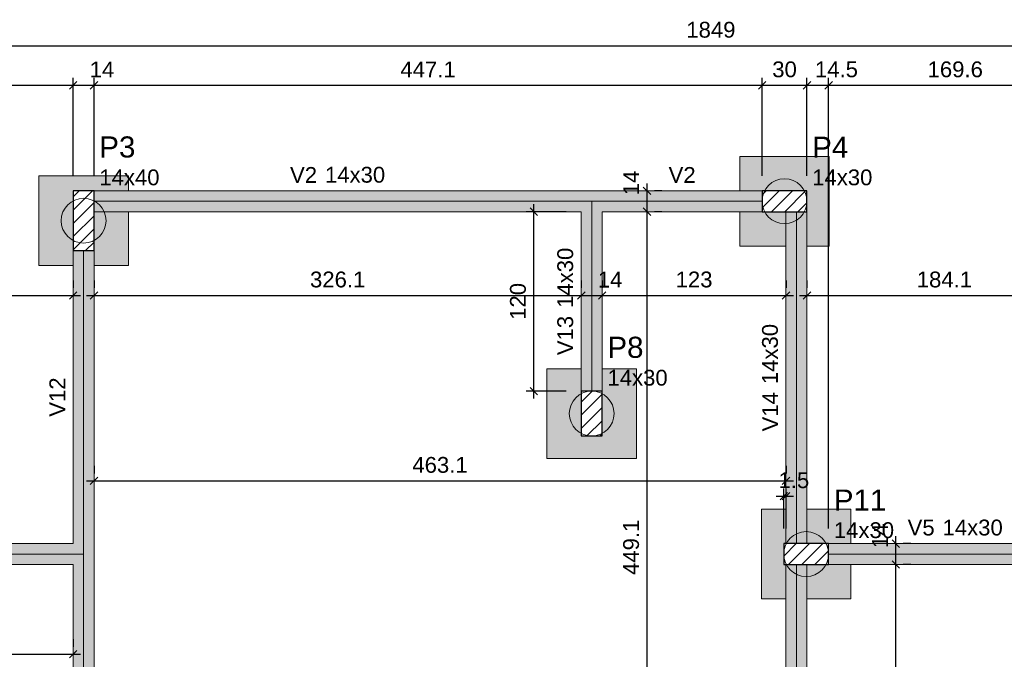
# Model space of a CAD drawing. Header units: millimetres. Extents: x 1852 to 2571, y -668 to -390.
# Tile 17 of 84: x 2218 to 2231, y -633 to -625. Entities that reach past the tile are written whole.
import ezdxf

# ---------------------------------------------------------------- set-up
doc = ezdxf.new("R2010")
doc.units = ezdxf.units.MM
for name, color, linetype, lineweight in [('FO-Cotas', 5, 'Continuous', 5), ('FO-Eixos', 5, 'Continuous', 5), ('FO-Estacas dos blocos', 1, 'Continuous', 20), ('FO-Hachura dos blocos', 43, 'Continuous', 5), ('FO-Hachura pilar que passa', 19, 'Continuous', 5), ('FO-Hachura viga', 43, 'Continuous', 5), ('FO-Pilares', 4, 'Continuous', 30), ('FO-Seção das fundações', 9, 'Continuous', 5), ('FO-Textos das vigas', 7, 'Continuous', 5), ('FO-Textos dos pilares', 7, 'Continuous', 5), ('FO-Vigas', 1, 'Continuous', 20)]:
    doc.layers.add(name, color=color, linetype=linetype, lineweight=lineweight)
doc.styles.add('ARIAL', font='arial.ttf')
doc.styles.get("Standard").update_dxf_attribs({"font": 'arial.ttf'})
doc.dimstyles.new('UM_50.000000', dxfattribs={"dimtxt": 0.18, "dimasz": 0.1, "dimexe": 0.1, "dimexo": 0.2, "dimgap": 0, "dimtad": 1, "dimtih": 1, "dimtoh": 1, "dimdec": 1, "dimlfac": 50, "dimzin": 0, "dimdsep": 46, "dimtxsty": 'Standard', "dimcen": 0.09, "dimdle": 0.1, "dimadec": 1, "dimazin": 2, "dimtfac": 1, "dimtdec": 4, "dimtofl": 0, "dimtmove": 0, "dimatfit": 3, "dimfxl": 1, "dimtolj": 1, "dimarcsym": 0})
pattern_1 = [(45, (2208.57693, -637.79245), (-0.08838835, 0.08838835), [])]

# ---------------------------------------------------------------- blocks, each defined once
blk = doc.blocks.new('_Oblique')
at = {"color": 0, "linetype": 'ByBlock', "lineweight": -2}
blk.add_line((-0.5, -0.5), (0.5, 0.5), dxfattribs=at)
blk = doc.blocks.new('*D36')
at = {"layer": 'FO-Cotas', "color": 0, "lineweight": -2, "transparency": 16777216}
for p, q in [((2213.148, -631.541), (2213.148, -625.508)), ((2218.56, -626.82), (2218.56, -625.508)), ((2213.048, -625.608), (2218.66, -625.608))]:
    blk.add_line(p, q, dxfattribs=at)
at = {"layer": 'FO-Cotas', "color": 0, "lineweight": -2, "transparency": 16777216, "xscale": 0.1, "yscale": 0.1, "zscale": 0.1, "rotation": 180}
blk.add_blockref('_Oblique', (2213.148, -625.608), dxfattribs=at)
at = {"layer": 'FO-Cotas', "color": 0, "lineweight": -2, "transparency": 16777216, "xscale": 0.1, "yscale": 0.1, "zscale": 0.1}
blk.add_blockref('_Oblique', (2218.56, -625.608), dxfattribs=at)
at = {"layer": 'FO-Cotas', "color": 7, "transparency": 16777216, "insert": (2215.854, -625.396), "char_height": 0.2118, "attachment_point": 5, "rotation": 0.0057, "style": 'ARIAL'}
blk.add_mtext('\\A1;270.6', dxfattribs=at)
blk = doc.blocks.new('*D37')
at = {"layer": 'FO-Cotas', "color": 0, "lineweight": -2, "transparency": 16777216}
for p, q in [((2218.56, -626.82), (2218.56, -625.508)), ((2218.84, -626.82), (2218.84, -625.508)), ((2218.46, -625.608), (2218.94, -625.608))]:
    blk.add_line(p, q, dxfattribs=at)
at = {"layer": 'FO-Cotas', "color": 0, "lineweight": -2, "transparency": 16777216, "xscale": 0.1, "yscale": 0.1, "zscale": 0.1, "rotation": 180}
blk.add_blockref('_Oblique', (2218.56, -625.608), dxfattribs=at)
at = {"layer": 'FO-Cotas', "color": 0, "lineweight": -2, "transparency": 16777216, "xscale": 0.1, "yscale": 0.1, "zscale": 0.1}
blk.add_blockref('_Oblique', (2218.84, -625.608), dxfattribs=at)
at = {"layer": 'FO-Cotas', "color": 7, "transparency": 16777216, "insert": (2218.946, -625.396), "char_height": 0.2118, "attachment_point": 5, "rotation": 0.0057, "style": 'ARIAL'}
blk.add_mtext('\\A1;14', dxfattribs=at)
blk = doc.blocks.new('*D38')
at = {"layer": 'FO-Cotas', "color": 0, "lineweight": -2, "transparency": 16777216}
for p, q in [((2218.84, -626.82), (2218.84, -625.508)), ((2227.783, -626.82), (2227.783, -625.508)), ((2218.74, -625.608), (2227.883, -625.608))]:
    blk.add_line(p, q, dxfattribs=at)
at = {"layer": 'FO-Cotas', "color": 0, "lineweight": -2, "transparency": 16777216, "xscale": 0.1, "yscale": 0.1, "zscale": 0.1, "rotation": 180}
blk.add_blockref('_Oblique', (2218.84, -625.608), dxfattribs=at)
at = {"layer": 'FO-Cotas', "color": 0, "lineweight": -2, "transparency": 16777216, "xscale": 0.1, "yscale": 0.1, "zscale": 0.1}
blk.add_blockref('_Oblique', (2227.783, -625.608), dxfattribs=at)
at = {"layer": 'FO-Cotas', "color": 7, "transparency": 16777216, "insert": (2223.311, -625.396), "char_height": 0.2118, "attachment_point": 5, "rotation": 0.0057, "style": 'ARIAL'}
blk.add_mtext('\\A1;447.1', dxfattribs=at)
blk = doc.blocks.new('*D39')
at = {"layer": 'FO-Cotas', "color": 0, "lineweight": -2, "transparency": 16777216}
for p, q in [((2227.783, -626.82), (2227.783, -625.508)), ((2228.383, -626.82), (2228.383, -625.508)), ((2227.683, -625.608), (2228.483, -625.608))]:
    blk.add_line(p, q, dxfattribs=at)
at = {"layer": 'FO-Cotas', "color": 0, "lineweight": -2, "transparency": 16777216, "xscale": 0.1, "yscale": 0.1, "zscale": 0.1, "rotation": 180}
blk.add_blockref('_Oblique', (2227.783, -625.608), dxfattribs=at)
at = {"layer": 'FO-Cotas', "color": 0, "lineweight": -2, "transparency": 16777216, "xscale": 0.1, "yscale": 0.1, "zscale": 0.1}
blk.add_blockref('_Oblique', (2228.383, -625.608), dxfattribs=at)
at = {"layer": 'FO-Cotas', "color": 7, "transparency": 16777216, "insert": (2228.083, -625.396), "char_height": 0.2118, "attachment_point": 5, "rotation": 0.0057, "style": 'ARIAL'}
blk.add_mtext('\\A1;30', dxfattribs=at)
blk = doc.blocks.new('*D40')
at = {"layer": 'FO-Cotas', "color": 0, "lineweight": -2, "transparency": 16777216}
for p, q in [((2228.383, -626.82), (2228.383, -625.508)), ((2228.673, -631.541), (2228.673, -625.508)), ((2228.283, -625.608), (2228.773, -625.608))]:
    blk.add_line(p, q, dxfattribs=at)
at = {"layer": 'FO-Cotas', "color": 0, "lineweight": -2, "transparency": 16777216, "xscale": 0.1, "yscale": 0.1, "zscale": 0.1, "rotation": 180}
blk.add_blockref('_Oblique', (2228.383, -625.608), dxfattribs=at)
at = {"layer": 'FO-Cotas', "color": 0, "lineweight": -2, "transparency": 16777216, "xscale": 0.1, "yscale": 0.1, "zscale": 0.1}
blk.add_blockref('_Oblique', (2228.673, -625.608), dxfattribs=at)
at = {"layer": 'FO-Cotas', "color": 7, "transparency": 16777216, "insert": (2228.778, -625.396), "char_height": 0.2118, "attachment_point": 5, "rotation": 0.0057, "style": 'ARIAL'}
blk.add_mtext('\\A1;14.5', dxfattribs=at)
blk = doc.blocks.new('*D41')
at = {"layer": 'FO-Cotas', "color": 0, "lineweight": -2, "transparency": 16777216}
for p, q in [((2228.673, -631.541), (2228.673, -625.508)), ((2232.064, -626.82), (2232.064, -625.508)), ((2228.573, -625.608), (2232.164, -625.608))]:
    blk.add_line(p, q, dxfattribs=at)
at = {"layer": 'FO-Cotas', "color": 0, "lineweight": -2, "transparency": 16777216, "xscale": 0.1, "yscale": 0.1, "zscale": 0.1, "rotation": 180}
blk.add_blockref('_Oblique', (2228.673, -625.608), dxfattribs=at)
at = {"layer": 'FO-Cotas', "color": 0, "lineweight": -2, "transparency": 16777216, "xscale": 0.1, "yscale": 0.1, "zscale": 0.1}
blk.add_blockref('_Oblique', (2232.064, -625.608), dxfattribs=at)
at = {"layer": 'FO-Cotas', "color": 7, "transparency": 16777216, "insert": (2230.368, -625.396), "char_height": 0.2118, "attachment_point": 5, "rotation": 0.0057, "style": 'ARIAL'}
blk.add_mtext('\\A1;169.6', dxfattribs=at)
blk = doc.blocks.new('*D48')
at = {"layer": 'FO-Cotas', "color": 0, "lineweight": -2, "transparency": 16777216}
for p, q in [((2208.607, -626.82), (2208.607, -624.978)), ((2245.587, -626.82), (2245.587, -624.978)), ((2208.507, -625.078), (2245.687, -625.078))]:
    blk.add_line(p, q, dxfattribs=at)
at = {"layer": 'FO-Cotas', "color": 0, "lineweight": -2, "transparency": 16777216, "xscale": 0.1, "yscale": 0.1, "zscale": 0.1, "rotation": 180}
blk.add_blockref('_Oblique', (2208.607, -625.078), dxfattribs=at)
at = {"layer": 'FO-Cotas', "color": 0, "lineweight": -2, "transparency": 16777216, "xscale": 0.1, "yscale": 0.1, "zscale": 0.1}
blk.add_blockref('_Oblique', (2245.587, -625.078), dxfattribs=at)
at = {"layer": 'FO-Cotas', "color": 7, "transparency": 16777216, "insert": (2227.097, -624.866), "char_height": 0.2118, "attachment_point": 5, "rotation": 0.0057, "style": 'ARIAL'}
blk.add_mtext('\\A1;1849', dxfattribs=at)
blk = doc.blocks.new('*D69')
at = {"layer": 'FO-Cotas', "color": 0, "lineweight": -2, "transparency": 16777216}
for p, q in [((2208.887, -633.021), (2208.887, -633.121)), ((2218.56, -633.021), (2218.56, -633.121)), ((2208.787, -633.221), (2218.66, -633.221))]:
    blk.add_line(p, q, dxfattribs=at)
at = {"layer": 'FO-Cotas', "color": 0, "lineweight": -2, "transparency": 16777216, "xscale": 0.1, "yscale": 0.1, "zscale": 0.1, "rotation": 180}
blk.add_blockref('_Oblique', (2208.887, -633.221), dxfattribs=at)
at = {"layer": 'FO-Cotas', "color": 0, "lineweight": -2, "transparency": 16777216, "xscale": 0.1, "yscale": 0.1, "zscale": 0.1}
blk.add_blockref('_Oblique', (2218.56, -633.221), dxfattribs=at)
at = {"layer": 'FO-Cotas', "color": 7, "transparency": 16777216, "insert": (2213.723, -633.009), "char_height": 0.2118, "attachment_point": 5, "rotation": 0.0057, "style": 'ARIAL'}
blk.add_mtext('\\A1;483.7', dxfattribs=at)
blk = doc.blocks.new('*D70')
at = {"layer": 'FO-Cotas', "color": 0, "lineweight": -2, "transparency": 16777216}
for p, q in [((2218.84, -630.701), (2218.84, -630.801)), ((2228.103, -630.701), (2228.103, -630.801)), ((2218.74, -630.901), (2228.203, -630.901))]:
    blk.add_line(p, q, dxfattribs=at)
at = {"layer": 'FO-Cotas', "color": 0, "lineweight": -2, "transparency": 16777216, "xscale": 0.1, "yscale": 0.1, "zscale": 0.1, "rotation": 180}
blk.add_blockref('_Oblique', (2218.84, -630.901), dxfattribs=at)
at = {"layer": 'FO-Cotas', "color": 0, "lineweight": -2, "transparency": 16777216, "xscale": 0.1, "yscale": 0.1, "zscale": 0.1}
blk.add_blockref('_Oblique', (2228.103, -630.901), dxfattribs=at)
at = {"layer": 'FO-Cotas', "color": 7, "transparency": 16777216, "insert": (2223.471, -630.689), "char_height": 0.2118, "attachment_point": 5, "rotation": 0.0057, "style": 'ARIAL'}
blk.add_mtext('\\A1;463.1', dxfattribs=at)
blk = doc.blocks.new('*D72')
at = {"layer": 'FO-Cotas', "color": 0, "lineweight": -2, "transparency": 16777216}
for p, q in [((2212.828, -628.22), (2212.828, -628.32)), ((2218.56, -628.22), (2218.56, -628.32)), ((2212.728, -628.42), (2218.66, -628.42))]:
    blk.add_line(p, q, dxfattribs=at)
at = {"layer": 'FO-Cotas', "color": 0, "lineweight": -2, "transparency": 16777216, "xscale": 0.1, "yscale": 0.1, "zscale": 0.1, "rotation": 180}
blk.add_blockref('_Oblique', (2212.828, -628.42), dxfattribs=at)
at = {"layer": 'FO-Cotas', "color": 0, "lineweight": -2, "transparency": 16777216, "xscale": 0.1, "yscale": 0.1, "zscale": 0.1}
blk.add_blockref('_Oblique', (2218.56, -628.42), dxfattribs=at)
at = {"layer": 'FO-Cotas', "color": 7, "transparency": 16777216, "insert": (2215.694, -628.208), "char_height": 0.2118, "attachment_point": 5, "rotation": 0.0057, "style": 'ARIAL'}
blk.add_mtext('\\A1;286.6', dxfattribs=at)
blk = doc.blocks.new('*D73')
at = {"layer": 'FO-Cotas', "color": 0, "lineweight": -2, "transparency": 16777216}
for p, q in [((2218.84, -628.22), (2218.84, -628.32)), ((2225.362, -628.22), (2225.362, -628.32)), ((2218.74, -628.42), (2225.462, -628.42))]:
    blk.add_line(p, q, dxfattribs=at)
at = {"layer": 'FO-Cotas', "color": 0, "lineweight": -2, "transparency": 16777216, "xscale": 0.1, "yscale": 0.1, "zscale": 0.1, "rotation": 180}
blk.add_blockref('_Oblique', (2218.84, -628.42), dxfattribs=at)
at = {"layer": 'FO-Cotas', "color": 0, "lineweight": -2, "transparency": 16777216, "xscale": 0.1, "yscale": 0.1, "zscale": 0.1}
blk.add_blockref('_Oblique', (2225.362, -628.42), dxfattribs=at)
at = {"layer": 'FO-Cotas', "color": 7, "transparency": 16777216, "insert": (2222.101, -628.208), "char_height": 0.2118, "attachment_point": 5, "rotation": 0.0057, "style": 'ARIAL'}
blk.add_mtext('\\A1;326.1', dxfattribs=at)
blk = doc.blocks.new('*D74')
at = {"layer": 'FO-Cotas', "color": 0, "lineweight": -2, "transparency": 16777216}
for p, q in [((2225.362, -628.22), (2225.362, -628.32)), ((2225.642, -628.22), (2225.642, -628.32)), ((2225.262, -628.42), (2225.742, -628.42))]:
    blk.add_line(p, q, dxfattribs=at)
at = {"layer": 'FO-Cotas', "color": 0, "lineweight": -2, "transparency": 16777216, "xscale": 0.1, "yscale": 0.1, "zscale": 0.1, "rotation": 180}
blk.add_blockref('_Oblique', (2225.362, -628.42), dxfattribs=at)
at = {"layer": 'FO-Cotas', "color": 0, "lineweight": -2, "transparency": 16777216, "xscale": 0.1, "yscale": 0.1, "zscale": 0.1}
blk.add_blockref('_Oblique', (2225.642, -628.42), dxfattribs=at)
at = {"layer": 'FO-Cotas', "color": 7, "transparency": 16777216, "insert": (2225.748, -628.208), "char_height": 0.2118, "attachment_point": 5, "rotation": 0.0057, "style": 'ARIAL'}
blk.add_mtext('\\A1;14', dxfattribs=at)
blk = doc.blocks.new('*D75')
at = {"layer": 'FO-Cotas', "color": 0, "lineweight": -2, "transparency": 16777216}
for p, q in [((2225.642, -628.22), (2225.642, -628.32)), ((2228.103, -628.22), (2228.103, -628.32)), ((2225.542, -628.42), (2228.203, -628.42))]:
    blk.add_line(p, q, dxfattribs=at)
at = {"layer": 'FO-Cotas', "color": 0, "lineweight": -2, "transparency": 16777216, "xscale": 0.1, "yscale": 0.1, "zscale": 0.1, "rotation": 180}
blk.add_blockref('_Oblique', (2225.642, -628.42), dxfattribs=at)
at = {"layer": 'FO-Cotas', "color": 0, "lineweight": -2, "transparency": 16777216, "xscale": 0.1, "yscale": 0.1, "zscale": 0.1}
blk.add_blockref('_Oblique', (2228.103, -628.42), dxfattribs=at)
at = {"layer": 'FO-Cotas', "color": 7, "transparency": 16777216, "insert": (2226.872, -628.208), "char_height": 0.2118, "attachment_point": 5, "rotation": 0.0057, "style": 'ARIAL'}
blk.add_mtext('\\A1;123', dxfattribs=at)
blk = doc.blocks.new('*D76')
at = {"layer": 'FO-Cotas', "color": 0, "lineweight": -2, "transparency": 16777216}
for p, q in [((2228.383, -628.22), (2228.383, -628.32)), ((2232.064, -628.22), (2232.064, -628.32)), ((2228.283, -628.42), (2232.164, -628.42))]:
    blk.add_line(p, q, dxfattribs=at)
at = {"layer": 'FO-Cotas', "color": 0, "lineweight": -2, "transparency": 16777216, "xscale": 0.1, "yscale": 0.1, "zscale": 0.1, "rotation": 180}
blk.add_blockref('_Oblique', (2228.383, -628.42), dxfattribs=at)
at = {"layer": 'FO-Cotas', "color": 0, "lineweight": -2, "transparency": 16777216, "xscale": 0.1, "yscale": 0.1, "zscale": 0.1}
blk.add_blockref('_Oblique', (2232.064, -628.42), dxfattribs=at)
at = {"layer": 'FO-Cotas', "color": 7, "transparency": 16777216, "insert": (2230.223, -628.208), "char_height": 0.2118, "attachment_point": 5, "rotation": 0.0057, "style": 'ARIAL'}
blk.add_mtext('\\A1;184.1', dxfattribs=at)
blk = doc.blocks.new('*D88')
at = {"layer": 'FO-Cotas', "color": 0, "lineweight": -2, "transparency": 16777216}
for p, q in [((2226.242, -636.382), (2226.242, -627.2)), ((2226.442, -627.3), (2226.342, -627.3)), ((2226.442, -636.282), (2226.342, -636.282))]:
    blk.add_line(p, q, dxfattribs=at)
at = {"layer": 'FO-Cotas', "color": 0, "lineweight": -2, "transparency": 16777216, "xscale": 0.1, "yscale": 0.1, "zscale": 0.1}
for p, rotation in [((2226.242, -627.3), 90), ((2226.242, -636.282), 270)]:
    blk.add_blockref('_Oblique', p, dxfattribs=dict(at, rotation=rotation))
at = {"layer": 'FO-Cotas', "color": 7, "transparency": 16777216, "insert": (2226.03, -631.791), "char_height": 0.2118, "attachment_point": 5, "rotation": 90, "style": 'ARIAL'}
blk.add_mtext('\\A1;449.1', dxfattribs=at)
blk = doc.blocks.new('*D89')
at = {"layer": 'FO-Cotas', "color": 0, "lineweight": -2, "transparency": 16777216}
for p, q in [((2226.242, -627.4), (2226.242, -626.92)), ((2226.442, -627.02), (2226.342, -627.02)), ((2226.442, -627.3), (2226.342, -627.3))]:
    blk.add_line(p, q, dxfattribs=at)
at = {"layer": 'FO-Cotas', "color": 0, "lineweight": -2, "transparency": 16777216, "xscale": 0.1, "yscale": 0.1, "zscale": 0.1}
for p, rotation in [((2226.242, -627.02), 90), ((2226.242, -627.3), 270)]:
    blk.add_blockref('_Oblique', p, dxfattribs=dict(at, rotation=rotation))
at = {"layer": 'FO-Cotas', "color": 7, "transparency": 16777216, "insert": (2226.03, -626.914), "char_height": 0.2118, "attachment_point": 5, "rotation": 90, "style": 'ARIAL'}
blk.add_mtext('\\A1;14', dxfattribs=at)
blk = doc.blocks.new('*D91')
at = {"layer": 'FO-Cotas', "color": 0, "lineweight": -2, "transparency": 16777216}
for p, q in [((2229.573, -636.382), (2229.573, -631.921)), ((2229.773, -632.021), (2229.673, -632.021)), ((2229.773, -636.282), (2229.673, -636.282))]:
    blk.add_line(p, q, dxfattribs=at)
at = {"layer": 'FO-Cotas', "color": 0, "lineweight": -2, "transparency": 16777216, "xscale": 0.1, "yscale": 0.1, "zscale": 0.1}
for p, rotation in [((2229.573, -632.021), 90), ((2229.573, -636.282), 270)]:
    blk.add_blockref('_Oblique', p, dxfattribs=dict(at, rotation=rotation))
at = {"layer": 'FO-Cotas', "color": 7, "transparency": 16777216, "insert": (2229.361, -634.151), "char_height": 0.2118, "attachment_point": 5, "rotation": 90, "style": 'ARIAL'}
blk.add_mtext('\\A1;213.1', dxfattribs=at)
blk = doc.blocks.new('*D92')
at = {"layer": 'FO-Cotas', "color": 0, "lineweight": -2, "transparency": 16777216}
for p, q in [((2229.573, -632.121), (2229.573, -631.641)), ((2229.773, -631.741), (2229.673, -631.741)), ((2229.773, -632.021), (2229.673, -632.021))]:
    blk.add_line(p, q, dxfattribs=at)
at = {"layer": 'FO-Cotas', "color": 0, "lineweight": -2, "transparency": 16777216, "xscale": 0.1, "yscale": 0.1, "zscale": 0.1}
for p, rotation in [((2229.573, -631.741), 90), ((2229.573, -632.021), 270)]:
    blk.add_blockref('_Oblique', p, dxfattribs=dict(at, rotation=rotation))
at = {"layer": 'FO-Cotas', "color": 7, "transparency": 16777216, "insert": (2229.361, -631.635), "char_height": 0.2118, "attachment_point": 5, "rotation": 90, "style": 'ARIAL'}
blk.add_mtext('\\A1;14', dxfattribs=at)
blk = doc.blocks.new('*D96')
at = {"layer": 'FO-Cotas', "color": 0, "lineweight": -2, "transparency": 16777216}
for p, q in [((2228.073, -631.541), (2228.073, -631.005)), ((2228.103, -631.541), (2228.103, -631.005)), ((2227.973, -631.105), (2228.203, -631.105))]:
    blk.add_line(p, q, dxfattribs=at)
at = {"layer": 'FO-Cotas', "color": 0, "lineweight": -2, "transparency": 16777216, "xscale": 0.1, "yscale": 0.1, "zscale": 0.1, "rotation": 180}
blk.add_blockref('_Oblique', (2228.073, -631.105), dxfattribs=at)
at = {"layer": 'FO-Cotas', "color": 0, "lineweight": -2, "transparency": 16777216, "xscale": 0.1, "yscale": 0.1, "zscale": 0.1}
blk.add_blockref('_Oblique', (2228.103, -631.105), dxfattribs=at)
at = {"layer": 'FO-Cotas', "color": 7, "transparency": 16777216, "insert": (2228.208, -630.894), "char_height": 0.2118, "attachment_point": 5, "rotation": 0.0057, "style": 'ARIAL'}
blk.add_mtext('\\A1;1.5', dxfattribs=at)
blk = doc.blocks.new('*D100')
at = {"layer": 'FO-Cotas', "color": 0, "lineweight": -2, "transparency": 16777216}
for p, q in [((2224.726, -629.801), (2224.726, -627.2)), ((2225.162, -627.3), (2224.626, -627.3)), ((2225.162, -629.701), (2224.626, -629.701))]:
    blk.add_line(p, q, dxfattribs=at)
at = {"layer": 'FO-Cotas', "color": 0, "lineweight": -2, "transparency": 16777216, "xscale": 0.1, "yscale": 0.1, "zscale": 0.1}
for p, rotation in [((2224.726, -627.3), 90), ((2224.726, -629.701), 270)]:
    blk.add_blockref('_Oblique', p, dxfattribs=dict(at, rotation=rotation))
at = {"layer": 'FO-Cotas', "color": 7, "transparency": 16777216, "insert": (2224.515, -628.5), "char_height": 0.2118, "attachment_point": 5, "rotation": 90, "style": 'ARIAL'}
blk.add_mtext('\\A1;120', dxfattribs=at)

msp = doc.modelspace()

# ---------------------------------------------------------------- hatches: boundary and pattern name
at = {"layer": 'FO-Estacas dos blocos', "linetype": 'Continuous'}
h = msp.add_hatch(color=256, dxfattribs=at)
h.paths.add_polyline_path([(2228.1602, -627.4494), (2228.2325, -627.4195), (2228.2947, -627.3718), (2228.3423, -627.3096), (2228.3723, -627.2373), (2228.3825, -627.1596), (2228.3723, -627.082), (2228.3423, -627.0096), (2228.2947, -626.9475), (2228.2325, -626.8998), (2228.1602, -626.8699), (2228.0825, -626.8596), (2228.0049, -626.8699), (2227.9325, -626.8998), (2227.8704, -626.9475), (2227.8227, -627.0096), (2227.7927, -627.082), (2227.7825, -627.1596), (2227.7927, -627.2373), (2227.8227, -627.3096), (2227.8704, -627.3718), (2227.9325, -627.4195), (2228.0049, -627.4494), (2228.0825, -627.4596), (2228.1602, -627.4494)])
h.paths.add_polyline_path([(2228.3723, -627.2373), (2228.3825, -627.1596), (2228.3723, -627.082), (2228.3465, -627.0196), (2227.8186, -627.0196), (2227.7927, -627.082), (2227.7825, -627.1596), (2227.7927, -627.2373), (2227.8186, -627.2996), (2228.3465, -627.2996), (2228.3723, -627.2373)], flags=0)
h.paths.add_polyline_path([(2228.1602, -627.4494), (2228.2325, -627.4195), (2228.2947, -627.3718), (2228.3423, -627.3096), (2228.3465, -627.2996), (2228.1025, -627.2996), (2228.1025, -627.457), (2228.1602, -627.4494)], flags=0)
h = msp.add_hatch(color=256, dxfattribs=at)
h.paths.add_polyline_path([(2218.9897, -627.3422), (2218.9597, -627.2698), (2218.9121, -627.2077), (2218.8499, -627.16), (2218.7776, -627.1301), (2218.6999, -627.1198), (2218.6223, -627.1301), (2218.5499, -627.16), (2218.4878, -627.2077), (2218.4401, -627.2698), (2218.4101, -627.3422), (2218.3999, -627.4198), (2218.4101, -627.4975), (2218.4401, -627.5698), (2218.4878, -627.632), (2218.5499, -627.6797), (2218.6223, -627.7096), (2218.6999, -627.7198), (2218.7776, -627.7096), (2218.8499, -627.6797), (2218.9121, -627.632), (2218.9597, -627.5698), (2218.9897, -627.4975), (2218.9999, -627.4198), (2218.9897, -627.3422)])
h.paths.add_polyline_path([(2218.7776, -627.7096), (2218.8399, -627.6838), (2218.8399, -627.1559), (2218.7776, -627.1301), (2218.6999, -627.1198), (2218.6223, -627.1301), (2218.5599, -627.1559), (2218.5599, -627.6838), (2218.6223, -627.7096), (2218.6999, -627.7198), (2218.7776, -627.7096)], flags=0)
h.paths.add_polyline_path([(2218.9597, -627.2698), (2218.9121, -627.2077), (2218.8499, -627.16), (2218.8399, -627.1559), (2218.8399, -627.2998), (2218.9722, -627.2998), (2218.9597, -627.2698)], flags=0)
h = msp.add_hatch(color=256, dxfattribs=at)
h.paths.add_polyline_path([(2225.7915, -629.923), (2225.7615, -629.8506), (2225.7139, -629.7885), (2225.6517, -629.7408), (2225.5794, -629.7109), (2225.5017, -629.7006), (2225.4241, -629.7109), (2225.3517, -629.7408), (2225.2896, -629.7885), (2225.2419, -629.8506), (2225.2119, -629.923), (2225.2017, -630.0006), (2225.2119, -630.0783), (2225.2419, -630.1506), (2225.2896, -630.2128), (2225.3517, -630.2605), (2225.4241, -630.2904), (2225.5017, -630.3006), (2225.5794, -630.2904), (2225.6517, -630.2605), (2225.7139, -630.2128), (2225.7615, -630.1506), (2225.7915, -630.0783), (2225.8017, -630.0006), (2225.7915, -629.923)])
h.paths.add_polyline_path([(2225.5794, -630.2904), (2225.6417, -630.2646), (2225.6417, -629.7367), (2225.5794, -629.7109), (2225.5017, -629.7006), (2225.4241, -629.7109), (2225.3617, -629.7367), (2225.3617, -630.2646), (2225.4241, -630.2904), (2225.5017, -630.3006), (2225.5794, -630.2904)], flags=0)
h = msp.add_hatch(color=256, dxfattribs=at)
h.paths.add_polyline_path([(2228.4502, -632.1706), (2228.5225, -632.1407), (2228.5847, -632.093), (2228.6323, -632.0308), (2228.6623, -631.9585), (2228.6725, -631.8808), (2228.6623, -631.8032), (2228.6323, -631.7308), (2228.5847, -631.6687), (2228.5225, -631.621), (2228.4502, -631.5911), (2228.3725, -631.5808), (2228.2949, -631.5911), (2228.2225, -631.621), (2228.1604, -631.6687), (2228.1127, -631.7308), (2228.0827, -631.8032), (2228.0725, -631.8808), (2228.0827, -631.9585), (2228.1127, -632.0308), (2228.1604, -632.093), (2228.2225, -632.1407), (2228.2949, -632.1706), (2228.3725, -632.1808), (2228.4502, -632.1706)])
h.paths.add_polyline_path([(2228.3825, -631.5822), (2228.3725, -631.5808), (2228.2949, -631.5911), (2228.2225, -631.621), (2228.1604, -631.6687), (2228.1127, -631.7308), (2228.1086, -631.7408), (2228.3825, -631.7408), (2228.3825, -631.5822)], flags=0)
h.paths.add_polyline_path([(2228.6623, -631.9585), (2228.6725, -631.8808), (2228.6623, -631.8032), (2228.6365, -631.7408), (2228.1086, -631.7408), (2228.0827, -631.8032), (2228.0725, -631.8808), (2228.0827, -631.9585), (2228.1086, -632.0208), (2228.6365, -632.0208), (2228.6623, -631.9585)], flags=0)
h.paths.add_polyline_path([(2228.3825, -632.1795), (2228.3825, -632.0208), (2228.1086, -632.0208), (2228.1127, -632.0308), (2228.1604, -632.093), (2228.2225, -632.1407), (2228.2949, -632.1706), (2228.3725, -632.1808), (2228.3825, -632.1795)], flags=0)
at = {"layer": 'FO-Hachura dos blocos', "linetype": 'Continuous'}
h = msp.add_hatch(color=256, dxfattribs=at)
h.paths.add_polyline_path([(2228.6825, -626.5596), (2227.4825, -626.5596), (2227.4825, -627.7596), (2228.6825, -627.7596), (2228.6825, -626.5596)])
h.paths.add_polyline_path([(2228.3825, -627.7596), (2228.3825, -627.0196), (2228.3465, -627.0196), (2228.3423, -627.0096), (2228.2947, -626.9475), (2228.2325, -626.8998), (2228.1602, -626.8699), (2228.0825, -626.8596), (2228.0049, -626.8699), (2227.9325, -626.8998), (2227.8704, -626.9475), (2227.8227, -627.0096), (2227.8186, -627.0196), (2227.7825, -627.0196), (2227.7825, -627.2996), (2227.8186, -627.2996), (2227.8227, -627.3096), (2227.8704, -627.3718), (2227.9325, -627.4195), (2228.0049, -627.4494), (2228.0825, -627.4596), (2228.1025, -627.457), (2228.1025, -627.7596), (2228.3825, -627.7596)], flags=0)
h.paths.add_polyline_path([(2227.7825, -627.0198), (2227.4825, -627.0198), (2227.4825, -627.2998), (2227.7825, -627.2998), (2227.7825, -627.0198)], flags=0)
h = msp.add_hatch(color=256, dxfattribs=at)
h.paths.add_polyline_path([(2218.0999, -626.8198), (2218.0999, -628.0198), (2219.2999, -628.0198), (2219.2999, -626.8198), (2218.0999, -626.8198)])
h.paths.add_polyline_path([(2218.8399, -628.0198), (2218.8399, -627.6838), (2218.8499, -627.6797), (2218.9121, -627.632), (2218.9597, -627.5698), (2218.9897, -627.4975), (2218.9999, -627.4198), (2218.9897, -627.3422), (2218.9722, -627.2998), (2219.2999, -627.2998), (2219.2999, -627.0198), (2218.5599, -627.0198), (2218.5599, -627.1559), (2218.5499, -627.16), (2218.4878, -627.2077), (2218.4401, -627.2698), (2218.4101, -627.3422), (2218.3999, -627.4198), (2218.4101, -627.4975), (2218.4401, -627.5698), (2218.4878, -627.632), (2218.5499, -627.6797), (2218.5599, -627.6838), (2218.5599, -628.0198), (2218.8399, -628.0198)], flags=0)
h = msp.add_hatch(color=256, dxfattribs=at)
h.paths.add_polyline_path([(2224.9017, -629.4006), (2224.9017, -630.6006), (2226.1017, -630.6006), (2226.1017, -629.4006), (2224.9017, -629.4006)])
h.paths.add_polyline_path([(2225.6417, -629.4006), (2225.3617, -629.4006), (2225.3617, -629.7006), (2225.6417, -629.7006), (2225.6417, -629.4006)], flags=0)
h.paths.add_polyline_path([(2225.6417, -630.2646), (2225.6517, -630.2605), (2225.7139, -630.2128), (2225.7615, -630.1506), (2225.7915, -630.0783), (2225.8017, -630.0006), (2225.7915, -629.923), (2225.7615, -629.8506), (2225.7139, -629.7885), (2225.6517, -629.7408), (2225.6417, -629.7367), (2225.6417, -629.7006), (2225.3617, -629.7006), (2225.3617, -629.7367), (2225.3517, -629.7408), (2225.2896, -629.7885), (2225.2419, -629.8506), (2225.2119, -629.923), (2225.2017, -630.0006), (2225.2119, -630.0783), (2225.2419, -630.1506), (2225.2896, -630.2128), (2225.3517, -630.2605), (2225.3617, -630.2646), (2225.3617, -630.3006), (2225.6417, -630.3006), (2225.6417, -630.2646)], flags=0)
h = msp.add_hatch(color=256, dxfattribs=at)
h.paths.add_polyline_path([(2228.9725, -631.2808), (2227.7725, -631.2808), (2227.7725, -632.4808), (2228.9725, -632.4808), (2228.9725, -631.2808)])
h.paths.add_polyline_path([(2228.3825, -632.1795), (2228.4502, -632.1706), (2228.5225, -632.1407), (2228.5847, -632.093), (2228.6323, -632.0308), (2228.6365, -632.0208), (2228.6725, -632.0208), (2228.6725, -631.7408), (2228.6365, -631.7408), (2228.6323, -631.7308), (2228.5847, -631.6687), (2228.5225, -631.621), (2228.4502, -631.5911), (2228.3825, -631.5822), (2228.3825, -631.2808), (2228.1025, -631.2808), (2228.1025, -631.7408), (2228.0725, -631.7408), (2228.0725, -632.0208), (2228.1025, -632.0208), (2228.1025, -632.4808), (2228.3825, -632.4808), (2228.3825, -632.1795)], flags=0)
h.paths.add_polyline_path([(2228.9725, -631.7408), (2228.6725, -631.7408), (2228.6725, -632.0208), (2228.9725, -632.0208), (2228.9725, -631.7408)], flags=0)
at = {"layer": 'FO-Hachura pilar que passa', "linetype": 'Continuous'}
h = msp.add_hatch(dxfattribs=at)
h.set_pattern_fill('ANSI31', color=256, style=0)
h.set_pattern_definition(pattern_1)
h.paths.add_polyline_path([(2218.5599, -627.8198), (2218.6999, -627.8198), (2218.8399, -627.8198), (2218.8399, -627.4198), (2218.8399, -627.0198), (2218.6999, -627.0198), (2218.5599, -627.0198), (2218.5599, -627.4198)])
h = msp.add_hatch(dxfattribs=at)
h.set_pattern_fill('ANSI31', color=256, style=0)
h.set_pattern_definition(pattern_1)
h.paths.add_polyline_path([(2227.7825, -627.0196), (2227.7825, -627.1596), (2227.7825, -627.2996), (2228.0825, -627.2996), (2228.3825, -627.2996), (2228.3825, -627.1596), (2228.3825, -627.0196), (2228.0825, -627.0196)])
h = msp.add_hatch(dxfattribs=at)
h.set_pattern_fill('ANSI31', color=256, style=0)
h.set_pattern_definition(pattern_1)
h.paths.add_polyline_path([(2225.3617, -630.3006), (2225.5017, -630.3006), (2225.6417, -630.3006), (2225.6417, -630.0006), (2225.6417, -629.7006), (2225.5017, -629.7006), (2225.3617, -629.7006), (2225.3617, -630.0006)])
h = msp.add_hatch(dxfattribs=at)
h.set_pattern_fill('ANSI31', color=256, style=0)
h.set_pattern_definition(pattern_1)
h.paths.add_polyline_path([(2228.0725, -631.7408), (2228.0725, -631.8808), (2228.0725, -632.0208), (2228.3725, -632.0208), (2228.6725, -632.0208), (2228.6725, -631.8808), (2228.6725, -631.7408), (2228.3725, -631.7408)])
at = {"layer": 'FO-Hachura viga', "linetype": 'Continuous'}
for points in [[(2225.5019, -627.1598), (2225.5019, -627.1598), (2225.5019, -627.0198), (2218.8399, -627.0198), (2218.8399, -627.2998), (2225.3617, -627.2998), (2225.5019, -627.1598)], [(2225.5019, -627.0198), (2225.5019, -627.0198), (2225.5019, -627.1598), (2225.6417, -627.2998), (2227.7823, -627.2998), (2227.7823, -627.0198), (2225.5019, -627.0198)], [(2225.6417, -627.2998), (2225.6417, -627.2998), (2225.5019, -627.1598), (2225.3617, -627.2998), (2225.3617, -629.7008), (2225.6417, -629.7008), (2225.6417, -627.2998)], [(2228.3825, -627.2996), (2228.3825, -627.2996), (2228.1023, -627.2996), (2228.1023, -631.741), (2228.3825, -631.741), (2228.3825, -627.2996)], [(2218.8399, -627.8198), (2218.8399, -627.8198), (2218.5599, -627.8198), (2218.5599, -631.7412), (2218.6999, -631.8812), (2218.8399, -631.8812), (2218.8399, -627.8198)], [(2218.6999, -631.8812), (2218.6999, -631.8812), (2218.5599, -631.7412), (2213.1479, -631.7412), (2213.1479, -632.021), (2218.5599, -632.021), (2218.6999, -631.8812)], [(2232.2033, -631.881), (2232.2033, -631.881), (2232.0633, -631.741), (2228.6723, -631.741), (2228.6723, -632.0208), (2232.0633, -632.0208), (2232.2033, -631.881)], [(2218.8399, -631.8812), (2218.8399, -631.8812), (2218.6999, -631.8812), (2218.5599, -632.021), (2218.5599, -635.962), (2218.8399, -635.962), (2218.8399, -631.8812)], [(2228.3825, -632.0208), (2228.3825, -632.0208), (2228.1023, -632.0208), (2228.1023, -635.962), (2228.3825, -635.962), (2228.3825, -632.0208)]]:
    msp.add_hatch(color=256, dxfattribs=at).paths.add_polyline_path(points)

# ---------------------------------------------------------------- linework, layer by layer
at = {"layer": 'FO-Eixos'}
for p, q in [((2218.8399, -627.1598), (2225.5017, -627.1598)), ((2225.5017, -627.1598), (2227.7825, -627.1598)), ((2225.5017, -629.7006), (2225.5017, -627.1598)), ((2228.2425, -631.7408), (2228.2425, -627.2996)), ((2218.6999, -631.881), (2218.6999, -627.8198)), ((2213.1479, -631.881), (2218.6999, -631.881)), ((2218.6999, -635.962), (2218.6999, -631.881)), ((2228.6725, -631.8808), (2232.2035, -631.8808)), ((2228.2425, -635.962), (2228.2425, -632.0208))]:
    msp.add_line(p, q, dxfattribs=at)
at = {"layer": 'FO-Estacas dos blocos'}
for centre in [(2228.0825, -627.1596), (2218.6999, -627.4198), (2225.5017, -630.0006), (2228.3725, -631.8808)]:
    msp.add_circle(centre, 0.3, dxfattribs=at)
at = {"layer": 'FO-Pilares'}
for points in [[(2218.5599, -627.8198), (2218.6999, -627.8198), (2218.8399, -627.8198), (2218.8399, -627.4198), (2218.8399, -627.0198), (2218.6999, -627.0198), (2218.5599, -627.0198), (2218.5599, -627.4198), (2218.5599, -627.8198)], [(2227.7825, -627.0196), (2227.7825, -627.1596), (2227.7825, -627.2996), (2228.0825, -627.2996), (2228.3825, -627.2996), (2228.3825, -627.1596), (2228.3825, -627.0196), (2228.0825, -627.0196), (2227.7825, -627.0196)], [(2225.3617, -630.3006), (2225.5017, -630.3006), (2225.6417, -630.3006), (2225.6417, -630.0006), (2225.6417, -629.7006), (2225.5017, -629.7006), (2225.3617, -629.7006), (2225.3617, -630.0006), (2225.3617, -630.3006)], [(2228.0725, -631.7408), (2228.0725, -631.8808), (2228.0725, -632.0208), (2228.3725, -632.0208), (2228.6725, -632.0208), (2228.6725, -631.8808), (2228.6725, -631.7408), (2228.3725, -631.7408), (2228.0725, -631.7408)]]:
    msp.add_lwpolyline(points, close=True, dxfattribs=at)
at = {"layer": 'FO-Seção das fundações'}
for points in [[(2227.4825, -626.5596), (2228.6825, -626.5596)], [(2227.4825, -626.5596), (2227.4825, -627.0198)], [(2228.6825, -627.7596), (2228.6825, -626.5596)], [(2218.0999, -626.8198), (2219.2999, -626.8198)], [(2218.0999, -626.8198), (2218.0999, -628.0198)], [(2219.2999, -627.0198), (2219.2999, -626.8198)], [(2219.2999, -628.0198), (2219.2999, -627.2998)], [(2227.4825, -627.2998), (2227.4825, -627.7596)], [(2228.1025, -627.7596), (2227.4825, -627.7596)], [(2228.6825, -627.7596), (2228.3825, -627.7596)], [(2218.5599, -628.0198), (2218.0999, -628.0198)], [(2219.2999, -628.0198), (2218.8399, -628.0198)], [(2224.9017, -629.4006), (2224.9017, -630.6006)], [(2224.9017, -629.4006), (2225.3617, -629.4006)], [(2225.6417, -629.4006), (2226.1017, -629.4006)], [(2226.1017, -630.6006), (2226.1017, -629.4006)], [(2226.1017, -630.6006), (2224.9017, -630.6006)], [(2227.7725, -631.2808), (2227.7725, -632.4808)], [(2227.7725, -631.2808), (2228.1025, -631.2808)], [(2228.3825, -631.2808), (2228.9725, -631.2808)], [(2228.9725, -631.7408), (2228.9725, -631.2808)], [(2228.9725, -632.4808), (2228.9725, -632.0208)], [(2228.1025, -632.4808), (2227.7725, -632.4808)], [(2228.9725, -632.4808), (2228.3825, -632.4808)]]:
    msp.add_lwpolyline(points, dxfattribs=at)
at = {"layer": 'FO-Vigas'}
for p, q in [((2218.8399, -627.0198), (2225.5017, -627.0198)), ((2225.5017, -627.0198), (2227.7825, -627.0198)), ((2218.8399, -627.2998), (2225.3617, -627.2998)), ((2225.3617, -629.7006), (2225.3617, -627.2998)), ((2225.6417, -627.2998), (2227.7825, -627.2998)), ((2225.6417, -629.7006), (2225.6417, -627.2998)), ((2228.1025, -631.7408), (2228.1025, -627.2996)), ((2228.3825, -631.7408), (2228.3825, -627.2996)), ((2218.5599, -631.741), (2218.5599, -627.8198)), ((2218.8399, -631.881), (2218.8399, -627.8198)), ((2213.1479, -631.741), (2218.5599, -631.741)), ((2228.6725, -631.7408), (2232.0635, -631.7408)), ((2218.8399, -635.962), (2218.8399, -631.881)), ((2213.1479, -632.021), (2218.5599, -632.021)), ((2218.5599, -635.962), (2218.5599, -632.021)), ((2228.1025, -635.962), (2228.1025, -632.0208)), ((2228.3825, -635.962), (2228.3825, -632.0208)), ((2228.6725, -632.0208), (2232.0635, -632.0208))]:
    msp.add_line(p, q, dxfattribs=at)

# ---------------------------------------------------------------- texts
at = {"layer": 'FO-Textos das vigas', "char_height": 0.2118, "line_spacing_factor": 0.798, "style": 'ARIAL'}
for s, insert, width, attachment_point in [('V2', (2221.8252, -626.9139), 0.733117, 9), ('14x30', (2221.9311, -626.9139), 1.626877, 7), ('V2', (2226.7121, -626.9139), 0.733117, 8), ('V5', (2230.0924, -631.6349), 0.733117, 9), ('14x30', (2230.1983, -631.6349), 1.626877, 7)]:
    msp.add_mtext(s, dxfattribs=dict(at, insert=insert, width=width, attachment_point=attachment_point))
at = {"layer": 'FO-Textos das vigas', "char_height": 0.2118, "rotation": 90, "line_spacing_factor": 0.798, "style": 'ARIAL'}
for s, insert, width, attachment_point in [('14x30', (2225.2558, -628.5875), 1.626877, 7), ('V13', (2225.2558, -628.6934), 1.066086, 9), ('14x30', (2227.9966, -629.6075), 1.626877, 7), ('V12', (2218.454, -629.7804), 1.066086, 8), ('V14', (2227.9966, -629.7134), 1.066086, 9)]:
    msp.add_mtext(s, dxfattribs=dict(at, insert=insert, width=width, attachment_point=attachment_point))
at = {"layer": 'FO-Textos dos pilares', "attachment_point": 7, "line_spacing_factor": 0.798, "style": 'ARIAL'}
for s, insert, char_height, width in [('P3', (2218.9105, -626.5786), 0.2824, 0.96709), ('P4', (2228.4531, -626.5784), 0.2824, 0.96709), ('14x40', (2218.9105, -626.9492), 0.2118, 1.626877), ('14x30', (2228.4531, -626.949), 0.2118, 1.626877), ('P8', (2225.7123, -629.2594), 0.2824, 0.96709), ('14x30', (2225.7123, -629.63), 0.2118, 1.626877), ('P11', (2228.7431, -631.2996), 0.2824, 1.406326), ('14x30', (2228.7431, -631.6702), 0.2118, 1.626877)]:
    msp.add_mtext(s, dxfattribs=dict(at, insert=insert, char_height=char_height, width=width))

# ---------------------------------------------------------------- dimensions: what is measured, and where the dimension line sits
at = {"layer": 'FO-Cotas'}
for base, p1, p2, picture, middle, turn in [((2245.5869, -625.0781), (2208.6069, -627.0196), (2245.5869, -627.0196), '*D48', (2227.0969, -624.8663), 0.00573), ((2218.5599, -625.6076), (2213.1479, -631.741), (2218.5599, -627.0198), '*D36', (2215.8539, -625.3958), 0.00573), ((2218.8399, -625.6076), (2218.5599, -627.0198), (2218.8399, -627.0198), '*D37', (2218.9458, -625.3958), 0.00573), ((2227.7825, -625.6076), (2218.8399, -627.0198), (2227.7825, -627.0196), '*D38', (2223.3112, -625.3958), 0.00573), ((2228.3825, -625.6076), (2227.7825, -627.0196), (2228.3825, -627.0196), '*D39', (2228.0825, -625.3958), 0.00573), ((2228.6725, -625.6076), (2228.3825, -627.0196), (2228.6725, -631.7408), '*D40', (2228.7784, -625.3958), 0.00573), ((2232.0635266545, -625.6076462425), (2228.6725266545, -631.7408462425), (2232.0635266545, -627.0196462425), '*D41', (2230.3680266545, -625.3958462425), 0.005729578), ((2218.5599, -628.4198), (2212.8279, -628.4198), (2218.5599, -628.4198), '*D72', (2215.6939, -628.208), 0.00573), ((2225.3617, -628.4198), (2218.8399, -628.4198), (2225.3617, -628.4198), '*D73', (2222.1008, -628.208), 0.00573), ((2225.6417, -628.4198), (2225.3617, -628.4198), (2225.6417, -628.4198), '*D74', (2225.7476, -628.208), 0.00573), ((2228.1025, -628.4198), (2225.6417, -628.4198), (2228.1025, -628.4198), '*D75', (2226.8721, -628.208), 0.00573), ((2232.0635266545, -628.4198462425), (2228.3825266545, -628.4198462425), (2232.0635266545, -628.4198462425), '*D76', (2230.2230266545, -628.2080462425), 0.005729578), ((2228.1025, -630.9006), (2218.8399, -630.9006), (2228.1025, -630.9006), '*D70', (2223.4712, -630.6888), 0.00573), ((2228.1025, -631.1054), (2228.0725, -631.7408), (2228.1025, -631.7408), '*D96', (2228.2084, -630.8936), 0.00573), ((2218.5599266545, -633.2210462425), (2208.8869266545, -633.2210462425), (2218.5599266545, -633.2210462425), '*D69', (2213.7234266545, -633.0092462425), 0.005729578)]:
    dim = msp.add_linear_dim(base=base, p1=p1, p2=p2, dimstyle='UM_50.000000', override={"dimtxt": 0.2118, "dimasz": 0.1, "dimexe": 0.1, "dimexo": 0.2, "dimtad": 1, "dimtih": 0, "dimtoh": 0, "dimdec": 1, "dimlfac": 50, "dimzin": 8, "dimtxsty": 'ARIAL', "dimblk": 'Oblique', "dimblk1": 'Oblique', "dimblk2": 'Oblique', "dimsah": 1, "dimdle": 0.1, "dimse1": 0, "dimse2": 0, "dimclrt": 7, "dimadec": 1, "dimazin": 3, "dimtmove": 2, "dimldrblk": 'Oblique'}, dxfattribs=at)
    dim.commit()
    dim.dimension.update_dxf_attribs({"geometry": picture, "text_midpoint": middle, "dimtype": 160, "text_rotation": turn})
for base, p1, p2, picture, middle in [((2226.2417, -627.0198), (2226.2417, -627.2998), (2226.2417, -627.0198), '*D89', (2226.0299, -626.9139)), ((2224.7263, -627.2998), (2225.3617, -629.7006), (2225.3617, -627.2998), '*D100', (2224.5145, -628.5002)), ((2226.2417, -627.2998), (2226.2417, -636.282), (2226.2417, -627.2998), '*D88', (2226.0299, -631.7909)), ((2229.5725, -631.7408), (2229.5725, -632.0208), (2229.5725, -631.7408), '*D92', (2229.3607, -631.6349)), ((2229.5725, -632.0208), (2229.5725, -636.282), (2229.5725, -632.0208), '*D91', (2229.3607, -634.1514))]:
    dim = msp.add_linear_dim(base=base, p1=p1, p2=p2, angle=90, dimstyle='UM_50.000000', override={"dimtxt": 0.2118, "dimasz": 0.1, "dimexe": 0.1, "dimexo": 0.2, "dimtad": 1, "dimtih": 0, "dimtoh": 0, "dimdec": 1, "dimlfac": 50, "dimzin": 8, "dimtxsty": 'ARIAL', "dimblk": 'Oblique', "dimblk1": 'Oblique', "dimblk2": 'Oblique', "dimsah": 1, "dimdle": 0.1, "dimse1": 0, "dimse2": 0, "dimclrt": 7, "dimadec": 1, "dimazin": 3, "dimtmove": 2, "dimldrblk": 'Oblique'}, dxfattribs=at)
    dim.commit()
    dim.dimension.update_dxf_attribs({"geometry": picture, "text_midpoint": middle, "dimtype": 160, "text_rotation": 90})

doc.saveas('drawing.dxf')
